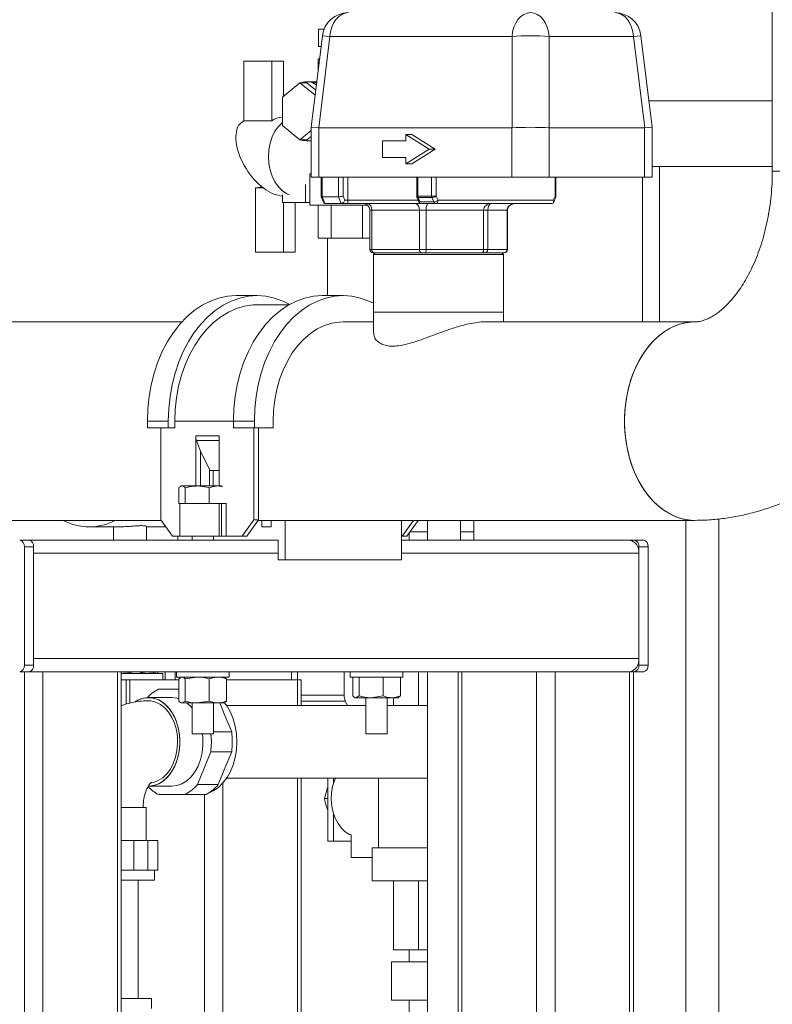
# Model space of a CAD drawing. Header units: millimetres. Extents: x 42 to 14105, y 484 to 9997.
# Tile 60 of 132: x 8460 to 8688, y 5027 to 5326. Entities that reach past the tile are written whole.
import ezdxf

# ---------------------------------------------------------------- set-up
doc = ezdxf.new("R2010")
doc.units = ezdxf.units.MM
doc.header["$LTSCALE"] = 25
doc.header["$PDSIZE"] = -1
doc.styles.add('SLDTEXTSTYLE0', font='TXT', dxfattribs={"width": 0.75})
doc.dimstyles.new('SLDDIMSTYLE1', dxfattribs={"dimtxt": 66.145833, "dimasz": 66.145833, "dimexe": 0, "dimexo": 0.0625, "dimgap": 16.536458, "dimtad": 1, "dimdec": 0, "dimrnd": 1e-09, "dimzin": 12, "dimdsep": 46, "dimtxsty": 'SLDTEXTSTYLE0', "dimblk1": 'CLOSED', "dimblk2": 'CLOSED', "dimsah": 1, "dimcen": 0.09, "dimadec": 0, "dimazin": 3, "dimtfac": 1, "dimtdec": 0, "dimtofl": 0, "dimtmove": 0, "dimatfit": 3, "dimldrblk": 'CLOSED', "dimfxl": 1, "dimfrac": 2, "dimtolj": 1, "dimtzin": 12, "dimarcsym": 0})

# ---------------------------------------------------------------- blocks, each defined once
blk = doc.blocks.new('_CLOSED')
at = {"color": 0, "linetype": 'ByBlock', "lineweight": -2}
for p, q in [((-1, 0.166667), (0, 0)), ((-1, 0.166667), (-1, -0.166667)), ((0, 0), (-1, -0.166667)), ((0, 0), (-1, 0))]:
    blk.add_line(p, q, dxfattribs=at)
blk = doc.blocks.new('_D_17')
at = {"color": 0, "linetype": 'Continuous', "lineweight": -2}
for p, q in [((7888.89, 7285.69), (7796.56, 7285.69)), ((7796.56, 7219.54), (7796.56, 4631.83)), ((8473.89, 4565.69), (7796.56, 4565.69))]:
    blk.add_line(p, q, dxfattribs=at)
at = {"layer": 'Defpoints', "color": 0}
for p in [(7888.96, 7285.69), (7796.56, 4565.69), (8473.96, 4565.69)]:
    blk.add_point(p, dxfattribs=at)
at = {"color": 0, "linetype": 'ByBlock', "lineweight": -2, "xscale": 66.14583333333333, "yscale": 66.14583333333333, "zscale": 66.14583333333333}
for p, rotation in [((7796.56, 7285.69), 90.00000000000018), ((7796.56, 4565.69), 270.0000000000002)]:
    blk.add_blockref('_CLOSED', p, dxfattribs=dict(at, rotation=rotation))
at = {"color": 0, "lineweight": 0, "insert": (7713.88, 6085.69), "char_height": 66.146, "attachment_point": 2, "rotation": 90, "style": 'SLDTEXTSTYLE0'}
blk.add_mtext('\\A1;2720', dxfattribs=at)

msp = doc.modelspace()

# ---------------------------------------------------------------- linework, layer by layer
at = {"color": 7, "linetype": 'Continuous', "lineweight": 15}
for p, q in [((8688.185, 5338.838), (8688.185, 5280.338)), ((8550.353, 5318.208), (8550.353, 5323.488)), ((8552.021, 5323.488), (8550.353, 5323.488)), ((8551.498, 5321.471), (8548.054, 5293.632)), ((8553.802, 5321.185), (8550.375, 5293.489)), ((8609.108, 5321.185), (8553.802, 5321.185)), ((8609.108, 5293.489), (8609.108, 5321.185)), ((8620.379, 5321.185), (8620.379, 5293.489)), ((8645.986, 5321.185), (8620.379, 5321.185)), ((8649.413, 5293.489), (8645.986, 5321.185)), ((8651.735, 5293.632), (8648.29, 5321.471)), ((8551.094, 5318.208), (8550.353, 5318.208)), ((8550.196, 5310.946), (8550.196, 5314.488)), ((8550.196, 5314.488), (8550.634, 5314.488)), ((8536.149, 5313.738), (8527.663, 5313.738)), ((8527.663, 5313.738), (8527.663, 5295.647)), ((8536.149, 5313.738), (8536.149, 5295.647)), ((8539.684, 5313.738), (8536.149, 5313.738)), ((8539.684, 5313.738), (8539.684, 5303.107)), ((8544.634, 5307.148), (8539.331, 5302.818)), ((8549.259, 5303.372), (8544.634, 5307.148)), ((8544.634, 5307.148), (8546.755, 5307.148)), ((8547.816, 5307.488), (8546.755, 5307.488)), ((8549.453, 5304.945), (8546.755, 5307.148)), ((8548.877, 5307.488), (8547.816, 5307.488)), ((8549.768, 5307.488), (8548.877, 5307.488)), ((8549.757, 5307.402), (8548.877, 5307.488)), ((8539.331, 5302.818), (8539.331, 5294.158)), ((8650.738, 5301.688), (8688.185, 5301.688)), ((8527.663, 5295.647), (8536.149, 5295.647)), ((8539.331, 5294.158), (8544.634, 5289.828)), ((8548.054, 5293.632), (8548.054, 5278.488)), ((8550.375, 5293.489), (8548.054, 5293.632)), ((8550.397, 5293.488), (8609.087, 5293.488)), ((8550.397, 5293.488), (8550.397, 5278.488)), ((8609.087, 5278.488), (8609.087, 5293.488)), ((8620.4, 5293.488), (8620.4, 5278.488)), ((8620.4, 5293.488), (8649.392, 5293.488)), ((8649.392, 5278.488), (8649.392, 5293.488)), ((8649.413, 5293.489), (8651.735, 5293.632)), ((8651.735, 5278.488), (8651.735, 5293.632)), ((8544.634, 5289.828), (8548.054, 5292.62)), ((8546.755, 5289.828), (8548.054, 5290.888)), ((8583.934, 5286.988), (8576.863, 5291.488)), ((8578.681, 5291.488), (8576.863, 5291.488)), ((8576.863, 5291.488), (8576.863, 5289.488)), ((8585.752, 5286.988), (8578.681, 5291.488)), ((8544.634, 5289.828), (8546.755, 5289.828)), ((8546.755, 5289.488), (8547.816, 5289.488)), ((8548.054, 5289.494), (8547.816, 5289.488)), ((8547.816, 5289.488), (8548.054, 5289.488)), ((8569.792, 5289.488), (8569.792, 5284.488)), ((8576.863, 5289.488), (8569.792, 5289.488)), ((8569.792, 5284.488), (8576.863, 5284.488)), ((8576.863, 5282.488), (8583.934, 5286.988)), ((8576.863, 5284.488), (8576.863, 5282.488)), ((8578.681, 5282.488), (8585.752, 5286.988)), ((8585.752, 5286.988), (8583.934, 5286.988)), ((8578.681, 5282.488), (8576.863, 5282.488)), ((8651.735, 5281.688), (8688.185, 5281.688)), ((8653.893, 5234.488), (8653.893, 5281.688)), ((8547.726, 5279.488), (8547.726, 5269.988)), ((8548.054, 5279.488), (8547.726, 5279.488)), ((8550.397, 5278.488), (8548.054, 5278.488)), ((8550.397, 5278.488), (8609.087, 5278.488)), ((8551.165, 5278.488), (8551.165, 5272.567)), ((8551.457, 5278.488), (8551.457, 5272.488)), ((8556.407, 5272.488), (8556.407, 5278.488)), ((8557.821, 5278.488), (8557.821, 5272.756)), ((8559.236, 5271.488), (8559.236, 5278.488)), ((8580.156, 5278.488), (8580.156, 5272.756)), ((8580.449, 5278.488), (8580.449, 5272.756)), ((8584.691, 5272.756), (8584.691, 5278.488)), ((8586.106, 5278.488), (8586.106, 5272.756)), ((8620.4, 5278.488), (8609.087, 5278.488)), ((8620.4, 5278.488), (8649.392, 5278.488)), ((8622.168, 5272.756), (8622.168, 5278.488)), ((8622.461, 5272.567), (8622.461, 5278.488)), ((8648.717, 5234.488), (8648.717, 5278.488)), ((8651.735, 5278.488), (8649.392, 5278.488)), ((8688.185, 5280.338), (8743.615, 5280.338)), ((8531.199, 5255.738), (8531.199, 5275.238)), ((8531.199, 5275.238), (8533.513, 5275.238)), ((8546.402, 5270.738), (8546.402, 5276.253)), ((8539.331, 5270.738), (8539.331, 5273.119)), ((8551.167, 5272.554), (8551.911, 5270.732)), ((8551.457, 5272.488), (8556.407, 5272.488)), ((8551.457, 5272.488), (8552.274, 5270.488)), ((8557.224, 5270.488), (8556.407, 5272.488)), ((8557.821, 5272.756), (8558.339, 5271.488)), ((8580.23, 5272.378), (8580.979, 5270.543)), ((8580.449, 5272.756), (8584.691, 5272.756)), ((8584.786, 5272.256), (8580.544, 5272.256)), ((8580.544, 5272.256), (8581.061, 5270.988)), ((8586.106, 5272.756), (8584.691, 5272.756)), ((8585.304, 5270.988), (8584.786, 5272.256)), ((8586.106, 5272.756), (8586.623, 5271.488)), ((8621.651, 5271.488), (8622.168, 5272.756)), ((8621.715, 5270.732), (8622.458, 5272.554)), ((8546.402, 5270.738), (8539.331, 5270.738)), ((8539.684, 5255.738), (8539.684, 5270.738)), ((8543.22, 5255.738), (8543.22, 5270.738)), ((8547.726, 5270.738), (8546.402, 5270.738)), ((8547.726, 5269.988), (8552.412, 5269.988)), ((8550.196, 5269.988), (8550.196, 5259.988)), ((8557.224, 5270.488), (8552.274, 5270.488)), ((8552.412, 5269.988), (8565.231, 5269.988)), ((8554.159, 5269.988), (8554.159, 5259.988)), ((8559.236, 5270.488), (8557.224, 5270.488)), ((8558.339, 5271.488), (8559.236, 5271.488)), ((8559.236, 5270.488), (8559.236, 5271.488)), ((8581.061, 5270.488), (8559.236, 5270.488)), ((8563.726, 5269.988), (8563.726, 5259.988)), ((8581.061, 5270.988), (8585.304, 5270.988)), ((8585.916, 5270.488), (8581.061, 5270.488)), ((8621.352, 5270.488), (8585.916, 5270.488)), ((8586.623, 5271.488), (8621.651, 5271.488)), ((8565.909, 5268.488), (8565.909, 5256.488)), ((8580.968, 5268.488), (8566.494, 5268.488)), ((8566.494, 5268.488), (8566.494, 5256.488)), ((8580.968, 5268.488), (8583.021, 5268.488)), ((8580.968, 5256.488), (8580.968, 5268.488)), ((8600.475, 5268.488), (8583.021, 5268.488)), ((8583.021, 5268.488), (8583.021, 5256.488)), ((8600.475, 5256.488), (8600.475, 5268.488)), ((8601.731, 5268.488), (8600.475, 5268.488)), ((8607.612, 5268.488), (8601.731, 5268.488)), ((8601.731, 5268.488), (8601.731, 5256.488)), ((8607.612, 5256.488), (8607.612, 5268.488)), ((8607.717, 5256.488), (8607.717, 5268.488)), ((8554.159, 5259.988), (8550.196, 5259.988)), ((8553.076, 5259.988), (8553.076, 5242.488)), ((8563.726, 5259.988), (8554.159, 5259.988)), ((8565.909, 5259.988), (8563.726, 5259.988)), ((8539.684, 5255.738), (8531.199, 5255.738)), ((8543.22, 5255.738), (8539.684, 5255.738)), ((8566.494, 5256.488), (8580.968, 5256.488)), ((8566.909, 5255.488), (8567.201, 5255.488)), ((8567.563, 5255.488), (8567.063, 5254.988)), ((8567.063, 5254.988), (8567.063, 5237.488)), ((8600.778, 5254.988), (8567.063, 5254.988)), ((8568.768, 5255.488), (8567.201, 5255.488)), ((8568.768, 5255.488), (8580.109, 5255.488)), ((8581.675, 5255.488), (8580.109, 5255.488)), ((8580.968, 5256.488), (8583.021, 5256.488)), ((8581.675, 5255.488), (8582.702, 5255.488)), ((8584.801, 5255.488), (8582.702, 5255.488)), ((8583.021, 5256.488), (8600.475, 5256.488)), ((8584.801, 5255.488), (8600, 5255.488)), ((8600.155, 5255.488), (8600, 5255.488)), ((8600.155, 5255.488), (8600.784, 5255.488)), ((8601.731, 5256.488), (8600.475, 5256.488)), ((8606.563, 5254.988), (8600.778, 5254.988)), ((8600.836, 5255.488), (8600.784, 5255.488)), ((8600.836, 5255.488), (8606.063, 5255.488)), ((8601.731, 5256.488), (8607.612, 5256.488)), ((8606.563, 5254.988), (8606.063, 5255.488)), ((8606.665, 5255.488), (8606.063, 5255.488)), ((8606.563, 5237.488), (8606.563, 5254.988)), ((8606.665, 5255.488), (8606.717, 5255.488)), ((8531.658, 5242.488), (8525.295, 5242.488)), ((8557.821, 5242.488), (8551.457, 5242.488)), ((8541.314, 5239.688), (8531.658, 5239.688)), ((8567.063, 5237.488), (8567.063, 5231.059)), ((8567.063, 5237.488), (8606.563, 5237.488)), ((8567.063, 5237.488), (8600.778, 5237.488)), ((8600.778, 5237.488), (8606.563, 5237.488)), ((8606.563, 5234.488), (8606.563, 5237.488)), ((8508.766, 5234.488), (8256.134, 5234.488)), ((8567.063, 5234.488), (8557.821, 5234.488)), ((8664.595, 5234.488), (8600.777, 5234.488)), ((8498.318, 5204.338), (8498.318, 5202.338)), ((8504.682, 5204.338), (8498.318, 5204.338)), ((8504.682, 5204.338), (8504.682, 5202.338)), ((8506.662, 5204.338), (8506.662, 5202.338)), ((8530.845, 5204.338), (8524.481, 5204.338)), ((8524.481, 5204.338), (8524.481, 5202.338)), ((8530.845, 5204.338), (8530.845, 5202.338)), ((8536.502, 5204.338), (8536.502, 5202.338)), ((8498.318, 5202.338), (8504.682, 5202.338)), ((8502.42, 5174.338), (8502.42, 5202.338)), ((8504.682, 5202.338), (8506.662, 5202.338)), ((8524.481, 5202.338), (8530.845, 5202.338)), ((8530.704, 5174.338), (8530.704, 5202.338)), ((8530.845, 5202.338), (8536.502, 5202.338)), ((8532.118, 5174.338), (8532.118, 5202.338)), ((8513.026, 5199.871), (8520.097, 5199.871)), ((8513.026, 5199.871), (8513.026, 5184.638)), ((8514.44, 5195.226), (8513.257, 5198.509)), ((8520.097, 5199.871), (8520.097, 5184.638)), ((8517.181, 5189.649), (8514.44, 5195.226)), ((8514.44, 5195.226), (8514.44, 5184.638)), ((8520.097, 5189.338), (8517.345, 5189.338)), ((8507.898, 5184.058), (8507.898, 5179.338)), ((8508.648, 5184.638), (8508.405, 5184.498)), ((8508.648, 5184.638), (8508.864, 5184.638)), ((8508.874, 5184.638), (8508.864, 5184.638)), ((8508.874, 5184.638), (8513.447, 5184.638)), ((8509.84, 5179.338), (8509.84, 5184.058)), ((8513.484, 5184.638), (8513.447, 5184.638)), ((8513.484, 5184.638), (8519.744, 5184.638)), ((8517.09, 5179.338), (8517.09, 5184.058)), ((8517.09, 5184.058), (8517.09, 5184.058)), ((8517.09, 5184.058), (8517.09, 5179.338)), ((8519.744, 5184.638), (8520.935, 5184.638)), ((8507.898, 5179.338), (8508.148, 5179.338)), ((8508.148, 5179.338), (8508.148, 5169.338)), ((8508.148, 5179.338), (8509.542, 5179.338)), ((8509.542, 5179.338), (8509.84, 5179.338)), ((8509.84, 5179.338), (8510.956, 5179.338)), ((8510.956, 5179.338), (8515.975, 5179.338)), ((8515.975, 5179.338), (8517.09, 5179.338)), ((8517.09, 5179.338), (8517.09, 5179.338)), ((8517.09, 5179.338), (8517.907, 5179.338)), ((8517.907, 5179.338), (8520.097, 5179.338)), ((8520.097, 5179.338), (8520.097, 5169.338)), ((8520.097, 5179.338), (8520.804, 5179.338)), ((8520.804, 5169.338), (8520.804, 5179.338)), ((8520.804, 5179.338), (8522.219, 5179.338)), ((8522.219, 5179.338), (8522.219, 5169.338)), ((8330.456, 5174.188), (8502.526, 5174.188)), ((8502.42, 5174.338), (8505.955, 5169.338)), ((8527.168, 5169.338), (8530.704, 5174.338)), ((8532.118, 5174.338), (8528.583, 5169.338)), ((8530.704, 5174.338), (8532.118, 5174.338)), ((8532.012, 5174.188), (8533.073, 5174.188)), ((8533.073, 5174.188), (8533.073, 5172.188)), ((8533.073, 5174.188), (8535.901, 5174.188)), ((8535.901, 5172.188), (8535.901, 5174.188)), ((8535.901, 5174.188), (8540.144, 5174.188)), ((8540.144, 5162.188), (8540.144, 5174.188)), ((8540.144, 5174.188), (8557.821, 5174.188)), ((8557.821, 5174.188), (8664.595, 5174.188)), ((8575.499, 5162.188), (8575.499, 5174.188)), ((8575.747, 5169.338), (8579.176, 5174.188)), ((8580.59, 5174.188), (8577.161, 5169.338)), ((8583.475, 5174.188), (8583.475, 5168.188)), ((8593.475, 5168.188), (8593.475, 5174.188)), ((8597.463, 5174.188), (8597.463, 5168.188)), ((8661.963, 5174.188), (8661.963, 4848.188)), ((8671.963, 4848.188), (8671.963, 5174.603)), ((8480.641, 5172.188), (8489.48, 5172.188)), ((8488.015, 5172.188), (8488.015, 5168.188)), ((8498.015, 5168.188), (8498.015, 5172.383)), ((8498.015, 5172.188), (8503.94, 5172.188)), ((8533.073, 5172.188), (8535.901, 5172.188)), ((8583.475, 5170.688), (8578.115, 5170.688)), ((8597.463, 5170.688), (8593.475, 5170.688)), ((8459.534, 5168.188), (8462.362, 5168.188)), ((8462.362, 5168.188), (8535.194, 5168.188)), ((8505.955, 5169.338), (8508.148, 5169.338)), ((8507.617, 5168.188), (8507.617, 5169.338)), ((8508.148, 5169.338), (8520.097, 5169.338)), ((8511.915, 5169.338), (8511.915, 5168.188)), ((8518.381, 5168.188), (8518.381, 5169.338)), ((8520.097, 5169.338), (8520.804, 5169.338)), ((8522.219, 5169.338), (8520.804, 5169.338)), ((8522.219, 5169.338), (8527.168, 5169.338)), ((8528.583, 5169.338), (8527.168, 5169.338)), ((8538.022, 5168.188), (8535.194, 5168.188)), ((8538.022, 5162.188), (8538.022, 5168.188)), ((8575.499, 5169.338), (8575.747, 5169.338)), ((8575.499, 5168.188), (8644.796, 5168.188)), ((8577.161, 5169.338), (8575.747, 5169.338)), ((8577.881, 5170.357), (8577.881, 5168.188)), ((8644.796, 5168.188), (8646.21, 5168.188)), ((8646.21, 5168.188), (8649.038, 5168.188)), ((8460.948, 5130.188), (8460.948, 5166.188)), ((8463.776, 5166.188), (8460.948, 5166.188)), ((8463.776, 5130.188), (8463.776, 5166.188)), ((8647.624, 5166.188), (8647.624, 5130.188)), ((8650.452, 5166.188), (8647.624, 5166.188)), ((8650.452, 5166.188), (8650.452, 5130.188)), ((8463.776, 5132.188), (8463.776, 5164.188)), ((8538.022, 5162.188), (8540.144, 5162.188)), ((8540.144, 5162.188), (8575.499, 5162.188)), ((8647.624, 5132.188), (8647.624, 5164.188)), ((8463.776, 5132.188), (8647.624, 5132.188)), ((8460.948, 5130.188), (8463.776, 5130.188)), ((8647.624, 5130.188), (8650.452, 5130.188)), ((8462.362, 5128.188), (8459.534, 5128.188)), ((8460.948, 4658.188), (8460.948, 5128.188)), ((8466.605, 5128.188), (8462.362, 5128.188)), ((8466.605, 4658.188), (8466.605, 5128.188)), ((8489.232, 5128.188), (8466.605, 5128.188)), ((8489.232, 4658.188), (8489.232, 5128.188)), ((8490.404, 5128.188), (8489.232, 5128.188)), ((8490.404, 4658.188), (8490.404, 5128.188)), ((8490.404, 5128.188), (8616.511, 5128.188)), ((8491.844, 5125.688), (8490.404, 5125.688)), ((8503.015, 5127.688), (8490.522, 5127.688)), ((8491.844, 5125.688), (8491.844, 5118.31)), ((8491.844, 5125.688), (8493.015, 5125.688)), ((8493.015, 5125.688), (8507.898, 5125.688)), ((8501.015, 5127.688), (8501.189, 5127.789)), ((8503.015, 5125.688), (8503.015, 5127.688)), ((8506.803, 5125.688), (8506.803, 5128.188)), ((8507.148, 5128.188), (8507.148, 5126.588)), ((8507.148, 5126.588), (8520.804, 5126.588)), ((8507.898, 5126.008), (8508.418, 5126.319)), ((8507.898, 5119.269), (8507.898, 5126.008)), ((8508.648, 5126.588), (8508.359, 5126.422)), ((8509.84, 5126.008), (8513.465, 5126.588)), ((8509.84, 5119.269), (8509.84, 5126.008)), ((8517.09, 5119.269), (8517.09, 5126.008)), ((8520.804, 5126.588), (8523.148, 5126.588)), ((8521.936, 5126.422), (8521.648, 5126.588)), ((8522.397, 5126.008), (8521.877, 5126.319)), ((8522.397, 5119.269), (8522.397, 5126.008)), ((8522.397, 5125.688), (8543.927, 5125.688)), ((8523.148, 5126.588), (8523.148, 5128.188)), ((8542.159, 5128.188), (8542.159, 5125.688)), ((8543.927, 5125.688), (8543.927, 5128.188)), ((8543.927, 5125.688), (8545.098, 5125.688)), ((8545.098, 5117.888), (8545.098, 5125.688)), ((8558.069, 5121.035), (8558.069, 5128.188)), ((8559.968, 5128.188), (8559.968, 5126.588)), ((8559.968, 5126.588), (8573.625, 5126.588)), ((8560.719, 5120.869), (8560.719, 5126.588)), ((8562.661, 5120.869), (8562.661, 5126.588)), ((8569.911, 5120.869), (8569.911, 5126.588)), ((8573.625, 5126.588), (8575.968, 5126.588)), ((8575.218, 5120.869), (8575.218, 5126.588)), ((8575.968, 5126.588), (8575.968, 5128.188)), ((8580.712, 5117.888), (8580.712, 5128.188)), ((8583.475, 5128.188), (8583.475, 4848.188)), ((8592.712, 5128.188), (8592.712, 4778.188)), ((8622.168, 5128.188), (8616.511, 5128.188)), ((8622.168, 4658.188), (8622.168, 5128.188)), ((8644.796, 5128.188), (8622.168, 5128.188)), ((8644.796, 4658.188), (8644.796, 5128.188)), ((8645.967, 5128.188), (8644.796, 5128.188)), ((8645.967, 4726.152), (8645.967, 5128.188)), ((8646.21, 5128.188), (8645.967, 5128.188)), ((8649.038, 5128.188), (8646.21, 5128.188)), ((8507.898, 5122.888), (8501.681, 5122.888)), ((8505.743, 5120.338), (8498.672, 5120.338)), ((8505.743, 5120.338), (8498.672, 5120.338)), ((8561.19, 5120.449), (8561.468, 5120.288)), ((8561.468, 5120.288), (8561.69, 5120.288)), ((8562.661, 5120.869), (8561.69, 5120.288)), ((8561.69, 5120.288), (8566.286, 5120.288)), ((8564.735, 5120.288), (8564.735, 5109.338)), ((8569.911, 5120.869), (8566.286, 5120.288)), ((8566.286, 5120.288), (8572.565, 5120.288)), ((8571.201, 5109.338), (8571.201, 5120.288)), ((8572.565, 5120.288), (8574.468, 5120.288)), ((8573.104, 5117.888), (8573.104, 5120.288)), ((8574.468, 5120.288), (8574.747, 5120.449)), ((8574.697, 5120.535), (8575.218, 5120.869)), ((8508.369, 5118.849), (8508.648, 5118.688)), ((8508.648, 5118.688), (8508.869, 5118.688)), ((8509.84, 5119.269), (8508.869, 5118.688)), ((8508.869, 5118.688), (8513.465, 5118.688)), ((8511.915, 5118.688), (8511.915, 5109.338)), ((8517.09, 5119.269), (8513.465, 5118.688)), ((8513.465, 5118.688), (8519.744, 5118.688)), ((8518.381, 5109.338), (8518.381, 5118.688)), ((8519.744, 5118.688), (8521.648, 5118.688)), ((8521.905, 5114.888), (8520.354, 5118.688)), ((8521.648, 5118.688), (8521.926, 5118.849)), ((8521.876, 5118.935), (8522.397, 5119.269)), ((8564.735, 5117.888), (8522.444, 5117.888)), ((8559.151, 5117.888), (8558.459, 5119.287)), ((8583.475, 5117.888), (8571.201, 5117.888)), ((8523.936, 5109.913), (8521.905, 5114.888)), ((8511.915, 5109.338), (8512.861, 5109.338)), ((8512.861, 5109.338), (8518.381, 5109.338)), ((8518.381, 5109.913), (8523.936, 5109.913)), ((8564.735, 5109.338), (8565.682, 5109.338)), ((8565.682, 5109.338), (8571.201, 5109.338)), ((8513.51, 5093.913), (8517.572, 5103.863)), ((8523.936, 5103.863), (8517.572, 5103.863)), ((8521.905, 5098.888), (8523.936, 5103.863)), ((8519.874, 5093.913), (8521.905, 5098.888)), ((8522.444, 5095.888), (8583.475, 5095.888)), ((8545.098, 4869.693), (8545.098, 5095.888)), ((8553.119, 5095.888), (8553.119, 5076.688)), ((8554.887, 5094.379), (8554.887, 5095.888)), ((8568.581, 5095.888), (8568.581, 5074.688)), ((8498.672, 5093.438), (8505.743, 5093.438)), ((8498.672, 5093.438), (8505.743, 5093.438)), ((8513.51, 5093.913), (8519.874, 5093.913)), ((8552.112, 5089.688), (8553.028, 5092.938)), ((8553.028, 5092.938), (8553.119, 5093.157)), ((8501.681, 5090.888), (8509.805, 5090.888)), ((8516.169, 5090.888), (8509.805, 5090.888)), ((8552.112, 5089.688), (8553.119, 5089.688)), ((8497.98, 5086.888), (8490.404, 5086.888)), ((8497.98, 5076.888), (8497.98, 5086.888)), ((8553.119, 5086.267), (8553.028, 5086.438)), ((8554.887, 5076.688), (8554.887, 5084.998)), ((8560.19, 5071.688), (8560.19, 5078.586)), ((8494.22, 5076.888), (8490.404, 5076.888)), ((8494.22, 5067.888), (8494.22, 5076.888)), ((8498.498, 5076.888), (8494.22, 5076.888)), ((8498.498, 5076.888), (8498.498, 5067.888)), ((8501.471, 5076.888), (8498.498, 5076.888)), ((8501.471, 5067.888), (8501.471, 5076.888)), ((8554.887, 5076.688), (8553.119, 5076.688)), ((8554.887, 5076.688), (8560.19, 5076.688)), ((8566.581, 5074.688), (8566.581, 5064.688)), ((8583.475, 5074.688), (8566.581, 5074.688)), ((8566.581, 5071.688), (8560.19, 5071.688)), ((8494.22, 5067.888), (8490.404, 5067.888)), ((8498.498, 5067.888), (8494.22, 5067.888)), ((8499.985, 5067.888), (8498.498, 5067.888)), ((8501.471, 5067.888), (8499.985, 5067.888)), ((8500.53, 5064.888), (8500.53, 5067.888)), ((8500.53, 5064.888), (8490.404, 5064.888)), ((8495.53, 5028.888), (8495.53, 5064.888)), ((8566.581, 5064.688), (8576.1, 5064.688)), ((8573.104, 5064.688), (8573.104, 5043.688)), ((8576.1, 5064.688), (8583.475, 5064.688)), ((8580.712, 5064.688), (8580.712, 5043.688)), ((8580.712, 5043.688), (8573.104, 5043.688)), ((8577.881, 5043.688), (8577.881, 5040.018)), ((8583.475, 5043.688), (8580.712, 5043.688)), ((8572.46, 5028.358), (8572.46, 5040.018)), ((8583.475, 5040.018), (8572.46, 5040.018)), ((8490.404, 5028.888), (8492.728, 5028.888)), ((8492.728, 5028.888), (8499.53, 5028.888)), ((8499.53, 5025.888), (8499.53, 5028.888)), ((8583.475, 5028.358), (8572.46, 5028.358)), ((8577.881, 5028.358), (8577.881, 5024.688))]:
    msp.add_line(p, q, dxfattribs=at)
at = {"color": 8, "linetype": 'Continuous', "lineweight": 15}
for p, q in [((8553.802, 5321.185), (8551.498, 5321.471)), ((8645.986, 5321.185), (8648.29, 5321.471)), ((8580.449, 5272.756), (8580.156, 5272.756)), ((8559.236, 5271.488), (8580.593, 5271.488)), ((8566.494, 5268.488), (8565.909, 5268.488)), ((8607.717, 5268.488), (8607.612, 5268.488)), ((8566.494, 5256.488), (8565.909, 5256.488)), ((8607.717, 5256.488), (8607.612, 5256.488)), ((8506.662, 5204.338), (8524.481, 5204.338)), ((8520.097, 5198.509), (8513.257, 5198.509)), ((8517.181, 5184.638), (8517.181, 5189.649)), ((8518.311, 5189.338), (8518.311, 5184.638)), ((8463.776, 5164.188), (8538.022, 5164.188)), ((8575.499, 5164.188), (8647.624, 5164.188)), ((8493.015, 5125.688), (8493.015, 5118.631)), ((8503.728, 5128.188), (8503.728, 5125.688)), ((8543.927, 5117.888), (8543.927, 5125.688)), ((8593.884, 4778.188), (8593.884, 5128.188)), ((8616.511, 4778.188), (8616.511, 5128.188)), ((8558.069, 5121.035), (8545.098, 5121.035)), ((8558.459, 5119.287), (8545.098, 5119.287)), ((8543.927, 4868.934), (8543.927, 5095.888)), ((8521.299, 5094.398), (8521.299, 4838.184)), ((8515.643, 4826.888), (8515.643, 5090.888))]:
    msp.add_line(p, q, dxfattribs=at)
at = {"color": 7, "linetype": 'Continuous', "lineweight": 15, "flags": 128}
for points in [[(8553.802, 5321.185), (8553.99, 5322.643), (8554.364, 5324.026), (8554.912, 5325.289), (8555.616, 5326.386), (8556.45, 5327.282), (8557.387, 5327.944), (8558.395, 5328.351), (8559.438, 5328.488)], [(8609.108, 5321.185), (8609.296, 5322.643), (8609.67, 5324.026), (8610.218, 5325.289), (8610.922, 5326.386), (8611.756, 5327.282), (8612.693, 5327.944), (8613.701, 5328.351), (8614.744, 5328.488)], [(8620.379, 5321.185), (8620.191, 5322.643), (8619.817, 5324.026), (8619.269, 5325.289), (8618.565, 5326.386), (8617.731, 5327.282), (8616.794, 5327.944), (8615.787, 5328.351), (8614.744, 5328.488)], [(8645.986, 5321.185), (8645.799, 5322.643), (8645.425, 5324.026), (8644.876, 5325.289), (8644.173, 5326.386), (8643.338, 5327.282), (8642.401, 5327.944), (8641.394, 5328.351), (8640.351, 5328.488)], [(8547.816, 5307.488), (8548.46, 5307.442), (8549.717, 5307.077)], [(8547.816, 5307.488), (8548.46, 5307.442), (8549.717, 5307.077)], [(8548.877, 5307.488), (8549.52, 5307.442), (8549.757, 5307.402)], [(8541.452, 5273.119), (8540.671, 5273.462), (8539.331, 5274.346), (8538.119, 5275.546), (8537.073, 5277.025), (8536.225, 5278.738), (8535.6, 5280.634), (8535.217, 5282.654), (8535.088, 5284.738), (8535.217, 5286.822), (8535.6, 5288.842), (8536.225, 5290.738), (8537.073, 5292.452), (8538.119, 5293.931), (8539.331, 5295.13)], [(8546.755, 5289.488), (8545.474, 5289.672), (8545.023, 5289.828)], [(8548.054, 5289.677), (8548.036, 5289.672), (8546.755, 5289.488)], [(8583.021, 5268.488), (8583.033, 5268.878), (8583.07, 5269.254), (8583.129, 5269.599), (8583.208, 5269.902), (8583.305, 5270.151), (8583.415, 5270.336), (8583.535, 5270.45), (8583.66, 5270.488)], [(8583.021, 5256.488), (8583.015, 5256.293), (8582.997, 5256.105), (8582.967, 5255.933), (8582.928, 5255.781), (8582.879, 5255.657), (8582.824, 5255.564), (8582.764, 5255.507), (8582.702, 5255.488)], [(8600.155, 5255.488), (8600.218, 5255.507), (8600.278, 5255.564), (8600.333, 5255.657), (8600.381, 5255.781), (8600.421, 5255.933), (8600.45, 5256.105), (8600.469, 5256.293), (8600.475, 5256.488)], [(8498.318, 5204.338), (8498.448, 5208.078), (8498.837, 5211.781), (8499.48, 5215.413), (8500.372, 5218.938), (8501.504, 5222.322), (8502.865, 5225.533), (8504.442, 5228.54), (8506.22, 5231.314), (8508.181, 5233.829), (8510.307, 5236.059), (8512.578, 5237.983), (8514.971, 5239.584), (8517.464, 5240.845), (8520.032, 5241.755), (8522.65, 5242.304), (8525.295, 5242.488)], [(8504.682, 5204.338), (8504.812, 5208.078), (8505.201, 5211.781), (8505.844, 5215.413), (8506.736, 5218.938), (8507.868, 5222.322), (8509.229, 5225.533), (8510.806, 5228.54), (8512.583, 5231.314), (8514.545, 5233.829), (8516.671, 5236.059), (8518.942, 5237.983), (8521.335, 5239.584), (8523.828, 5240.845), (8526.396, 5241.755), (8529.014, 5242.304), (8531.658, 5242.488), (8534.303, 5242.304), (8536.921, 5241.755), (8539.489, 5240.845), (8541.558, 5239.827)], [(8524.481, 5204.338), (8524.611, 5208.078), (8525, 5211.781), (8525.643, 5215.413), (8526.535, 5218.938), (8527.667, 5222.322), (8529.028, 5225.533), (8530.605, 5228.54), (8532.382, 5231.314), (8534.344, 5233.829), (8536.47, 5236.059), (8538.741, 5237.983), (8541.134, 5239.584), (8543.627, 5240.845), (8546.195, 5241.755), (8548.813, 5242.304), (8551.457, 5242.488)], [(8530.845, 5204.338), (8530.975, 5208.078), (8531.364, 5211.781), (8532.007, 5215.413), (8532.899, 5218.938), (8534.031, 5222.322), (8535.392, 5225.533), (8536.969, 5228.54), (8538.746, 5231.314), (8540.708, 5233.829), (8542.834, 5236.059), (8545.105, 5237.983), (8547.498, 5239.584), (8549.991, 5240.845), (8552.559, 5241.755), (8555.177, 5242.304), (8557.821, 5242.488), (8560.466, 5242.304), (8563.084, 5241.755), (8565.652, 5240.845), (8567.063, 5240.18)], [(8506.662, 5204.338), (8506.791, 5207.914), (8507.174, 5211.454), (8507.809, 5214.921), (8508.688, 5218.279), (8509.803, 5221.494), (8511.142, 5224.533), (8512.692, 5227.364), (8514.437, 5229.96), (8516.358, 5232.292), (8518.436, 5234.338), (8520.65, 5236.076), (8522.977, 5237.488), (8525.393, 5238.56), (8527.873, 5239.281), (8530.392, 5239.643), (8531.658, 5239.688)], [(8536.502, 5204.338), (8536.627, 5207.598), (8537.001, 5210.82), (8537.618, 5213.965), (8538.473, 5216.998), (8539.554, 5219.882), (8540.849, 5222.584), (8542.344, 5225.072), (8544.02, 5227.317), (8545.857, 5229.293), (8547.835, 5230.976), (8549.93, 5232.347), (8552.118, 5233.389), (8554.372, 5234.091), (8556.667, 5234.444), (8557.821, 5234.488)], [(8664.595, 5234.488), (8663.44, 5234.444), (8661.145, 5234.091), (8658.891, 5233.389), (8656.703, 5232.347), (8654.608, 5230.976), (8652.63, 5229.293), (8650.793, 5227.317), (8649.117, 5225.072), (8647.622, 5222.584), (8646.327, 5219.882), (8645.246, 5216.998), (8644.391, 5213.965), (8643.774, 5210.82), (8643.4, 5207.598), (8643.275, 5204.338), (8643.4, 5201.078), (8643.774, 5197.857), (8644.391, 5194.711), (8645.246, 5191.679), (8646.327, 5188.794), (8647.622, 5186.092), (8649.117, 5183.604), (8650.793, 5181.359), (8652.63, 5179.383), (8654.608, 5177.7), (8656.703, 5176.33), (8658.891, 5175.287), (8661.145, 5174.585), (8663.44, 5174.232), (8664.595, 5174.188)], [(8664.595, 5174.188), (8662.29, 5174.365), (8660.012, 5174.893), (8657.787, 5175.766), (8655.643, 5176.975), (8653.603, 5178.504), (8651.693, 5180.336), (8649.933, 5182.449), (8648.346, 5184.819), (8646.949, 5187.418), (8645.759, 5190.216), (8644.789, 5193.179), (8644.052, 5196.272), (8643.556, 5199.46), (8643.307, 5202.706), (8643.307, 5205.97), (8643.556, 5209.216), (8644.052, 5212.404), (8644.789, 5215.498), (8645.759, 5218.461), (8646.949, 5221.258), (8648.346, 5223.857), (8649.933, 5226.227), (8651.693, 5228.34), (8653.603, 5230.172), (8655.643, 5231.702), (8657.787, 5232.91), (8660.012, 5233.783), (8662.29, 5234.311), (8664.526, 5234.488)], [(8498.672, 5093.438), (8499.457, 5093.484), (8501.007, 5093.85), (8502.492, 5094.571), (8503.874, 5095.628), (8505.113, 5096.993), (8506.177, 5098.627), (8507.036, 5100.487), (8507.667, 5102.521), (8508.053, 5104.674), (8508.183, 5106.888), (8508.053, 5109.102), (8507.667, 5111.255), (8507.036, 5113.29), (8506.177, 5115.149), (8505.113, 5116.784), (8503.874, 5118.148), (8502.492, 5119.205), (8501.007, 5119.927), (8499.457, 5120.292), (8497.887, 5120.292), (8496.337, 5119.927), (8494.852, 5119.205), (8494.5, 5118.975)], [(8494.824, 5119.188), (8495.584, 5119.609), (8497.107, 5120.155), (8498.672, 5120.338), (8500.237, 5120.155), (8501.76, 5119.609), (8503.198, 5118.717), (8504.513, 5117.502), (8505.669, 5115.998), (8506.634, 5114.245), (8507.381, 5112.291), (8507.892, 5110.19), (8508.15, 5107.999), (8508.15, 5105.777), (8507.892, 5103.586), (8507.381, 5101.485), (8506.634, 5099.532), (8505.669, 5097.779), (8504.513, 5096.274), (8503.198, 5095.059), (8501.76, 5094.167), (8500.237, 5093.622), (8498.672, 5093.438), (8498.672, 5093.438)], [(8507.898, 5119.988), (8507.308, 5120.155), (8505.743, 5120.338)], [(8498.668, 5119.388), (8499.422, 5119.343), (8500.899, 5118.985), (8502.313, 5118.279), (8503.621, 5117.245), (8504.788, 5115.913), (8505.778, 5114.321), (8506.564, 5112.516), (8507.123, 5110.548), (8507.439, 5108.476), (8507.503, 5106.358), (8507.312, 5104.255), (8506.873, 5102.227), (8506.198, 5100.334), (8505.307, 5098.63), (8504.225, 5097.163), (8502.983, 5095.975), (8501.617, 5095.102), (8500.166, 5094.568), (8499.537, 5094.448)], [(8511.915, 5117.122), (8511.585, 5117.502), (8510.307, 5118.688)], [(8517.057, 5091.396), (8518.362, 5091.994), (8519.885, 5093.032), (8521.282, 5094.379), (8522.522, 5096.005), (8523.576, 5097.875), (8524.422, 5099.946), (8525.039, 5102.172), (8525.416, 5104.503), (8525.542, 5106.888), (8525.416, 5109.273), (8525.039, 5111.604), (8524.422, 5113.83), (8523.576, 5115.901), (8522.522, 5117.771), (8521.797, 5118.781)], [(8505.743, 5093.438), (8507.308, 5093.622), (8508.831, 5094.167), (8510.27, 5095.059), (8511.585, 5096.274), (8512.74, 5097.779), (8513.705, 5099.532), (8514.453, 5101.485), (8514.963, 5103.586), (8515.221, 5105.777), (8515.221, 5107.999), (8515.094, 5109.338)], [(8560.19, 5078.586), (8559.768, 5078.765), (8558.464, 5079.557), (8557.277, 5080.657), (8556.243, 5082.033), (8555.395, 5083.642), (8554.756, 5085.435), (8554.349, 5087.358), (8554.183, 5089.351), (8554.266, 5091.355), (8554.593, 5093.308), (8555.156, 5095.151), (8555.463, 5095.888)]]:
    msp.add_lwpolyline(points, dxfattribs=at)
at = {"color": 7, "linetype": 'Continuous', "lineweight": 15}
for centre, radius, start, end in [((8559.438, 5320.488), 8, 90, 172.94677), ((8640.351, 5320.488), 8, 7.05323, 90), ((8614.744, 5267.243), 54.236, 84.03595, 95.96405), ((8546.766, 5302.738), 4.743, 52.60594, 111.56534), ((8539.768, 5290.216), 6.526, 93.84204, 123.68153), ((8532.359, 5288.482), 8.567, 123.24272, 137.7852), ((8581.156, 5272.756), 1, 180, 202.20765), ((8581.78, 5272.749), 1.331, 179.708, 201.74917), ((8586.023, 5272.749), 1.331, 179.708, 201.74917), ((8584.637, 5274.64), 2.389, 273.57692, 307.93022), ((8563.909, 5268.488), 2, 0, 90), ((8564.727, 5268.738), 1.785, 351.95053, 78.57825), ((8579.201, 5268.738), 1.785, 351.95053, 78.57825), ((8585.155, 5273.373), 2.389, 273.57692, 307.93022), ((8585.983, 5271.195), 0.71, 196.92966, 264.60729), ((8585.739, 5271.363), 0.893, 281.42175, 8.04947), ((8566.909, 5256.488), 1, 180, 270), ((8567.378, 5256.363), 0.893, 171.95053, 258.57825), ((8581.852, 5256.363), 0.893, 171.95053, 258.57825), ((8600.757, 5256.463), 0.975, 271.58102, 1.49823), ((8606.638, 5256.463), 0.975, 271.58102, 1.49823), ((8606.717, 5256.488), 1, 270, 0), ((8517.065, 5199.856), 4.039, 179.78769, 199.48182), ((8480.641, 5188.892), 16.689, 241.77361, 298.22639), ((8459.18, 5166.438), 1.785, 351.95053, 78.57825), ((8462.008, 5166.438), 1.785, 351.95053, 78.57825), ((8644.088, 5164.688), 3.571, 351.95053, 78.57825), ((8645.856, 5166.438), 1.785, 351.95053, 78.57825), ((8648.685, 5166.438), 1.785, 351.95053, 78.57825), ((8644.088, 5131.688), 3.571, 281.42175, 8.04947), ((8459.18, 5129.938), 1.785, 281.42175, 8.04947), ((8462.008, 5129.938), 1.785, 281.42175, 8.04947), ((8645.856, 5129.938), 1.785, 281.42175, 8.04947), ((8648.685, 5129.938), 1.785, 281.42175, 8.04947), ((8507.102, 5112.497), 11.72, 117.55125, 138.04807), ((8562.04, 5121.002), 3.971, 179.53409, 205.60298), ((8493.819, 5106.889), 23.945, 352.7403, 5.87095), ((8500.198, 5106.888), 23.93, 352.73758, 7.26242), ((8506.956, 5101.079), 11.475, 222.93673, 242.63213), ((8504.284, 5101.431), 11.901, 297.63864, 320.8244), ((8510.648, 5101.431), 11.901, 297.63864, 320.8244)]:
    msp.add_arc(centre, radius, start, end, dxfattribs=at)
at = {"color": 8, "linetype": 'Continuous', "lineweight": 15}
msp.add_arc((8580.481, 5272.559), 0.309, 215.79208, 281.66271, dxfattribs=at)
at = {"color": 7, "linetype": 'Continuous', "lineweight": 15}
for centre, major_axis, ratio, start_param, end_param in [((8534.948, 5284.738), (-7.375, 11.262), 0.5618899, 0.3046881, 2.747812), ((8556.054, 5384.929), (5.678, 91.44), 0.0616271, 3.1416216, 3.1454197), ((8614.744, 5384.929), (5.678, 91.44), 0.0616271, 3.1454197, 3.1492178), ((8614.744, 5293.139), (8, 0), 0.0616289, 0.7891963, 2.3523964), ((8614.744, 5384.929), (-5.678, 91.44), 0.0616271, 3.1339675, 3.1377656), ((8643.735, 5384.929), (-5.678, 91.44), 0.0616271, 3.1377656, 3.1415637), ((8534.948, 5284.738), (5.838, 8.916), 0.5618899, 3.4941687, 3.7594496), ((8552.165, 5272.756), (0.999, 0.196), 0.1826758, 3.1774295, 3.8911539), ((8557.114, 5272.756), (0.999, 0.196), 0.1826758, 3.8911539, 5.4619503), ((8621.461, 5272.756), (0.999, -0.196), 0.1826758, 6.2473484, 7.1044204), ((8552.682, 5271.488), (0.63, 0.937), 0.5549017, 2.7847305, 3.4984548), ((8557.632, 5271.488), (0.63, 0.937), 0.5549017, 3.4984548, 5.0692512), ((8581.674, 5271.488), (0.663, 0.986), 0.2504917, 2.2611317, 3.3083292), ((8602.993, 5268.488), (2.519, 0), 0.7941076, 1.5707963, 3.1415927), ((8602.993, 5268.488), (0, 2), 0.6309321, 0, 1.5707963), ((8610.3, 5268.488), (2.688, 0), 0.7441738, 1.5707963, 3.1415927), ((8620.943, 5271.488), (-0.63, 0.937), 0.5549017, 2.7847305, 4.3555268), ((8517.603, 5190.319), (-0.791, 1.947), 0.3142831, 1.7925631, 1.9673908)]:
    msp.add_ellipse(centre, major_axis=major_axis, ratio=ratio, start_param=start_param, end_param=end_param, dxfattribs=at)
for points, knots in [([(8664.595, 5174.188), (8665.684, 5174.204), (8668.319, 5174.241), (8672.488, 5174.597), (8677.081, 5175.285), (8681.627, 5176.288), (8686.115, 5177.595), (8690.534, 5179.205), (8694.872, 5181.113), (8699.12, 5183.317), (8703.265, 5185.812), (8707.297, 5188.593), (8711.205, 5191.656), (8714.975, 5194.992), (8718.597, 5198.595), (8722.059, 5202.456), (8725.347, 5206.562), (8728.452, 5210.9), (8731.361, 5215.458), (8734.065, 5220.218), (8736.555, 5225.164), (8738.823, 5230.279), (8740.864, 5235.544), (8742.671, 5240.943), (8744.24, 5246.458), (8745.569, 5252.07), (8746.653, 5257.764), (8747.493, 5263.522), (8748.082, 5269.328), (8748.426, 5274.939), (8748.466, 5278.614), (8748.485, 5280.338)], [0, 0, 0, 0, 0.02319857, 0.05611095, 0.08901498, 0.12195984, 0.15499461, 0.18816597, 0.22151692, 0.25508546, 0.28890319, 0.32299386, 0.35737217, 0.39204286, 0.4270004, 0.46222941, 0.49770593, 0.53339934, 0.56927489, 0.60529642, 0.64142879, 0.67764004, 0.71390273, 0.75019453, 0.78649482, 0.82279406, 0.85908722, 0.89537311, 0.93165364, 0.96793312, 1, 1, 1, 1]), ([(8688.185, 5280.338), (8688.18, 5279.72), (8688.167, 5277.844), (8688.009, 5274.717), (8687.646, 5270.994), (8687.105, 5267.344), (8686.395, 5263.793), (8685.525, 5260.37), (8684.51, 5257.1), (8683.364, 5254.006), (8682.104, 5251.109), (8680.749, 5248.427), (8679.321, 5245.976), (8677.842, 5243.767), (8676.336, 5241.809), (8674.827, 5240.104), (8673.339, 5238.652), (8671.894, 5237.446), (8670.511, 5236.472), (8669.202, 5235.717), (8667.973, 5235.156), (8666.814, 5234.772), (8665.69, 5234.532), (8664.976, 5234.504), (8664.595, 5234.488)], [0, 0, 0, 0, 0.0218681, 0.0663908, 0.1108754, 0.1552767, 0.1995632, 0.2437084, 0.2876921, 0.3315036, 0.3751449, 0.4186341, 0.4620112, 0.5053439, 0.5487132, 0.5922417, 0.6361209, 0.680618, 0.7261049, 0.7731063, 0.8223875, 0.8751297, 0.9333226, 1, 1, 1, 1]), ([(8607.717, 5268.488), (8607.721, 5268.565), (8607.733, 5268.817), (8607.894, 5269.272), (8608.318, 5269.819), (8609.032, 5270.278), (8609.75, 5270.471), (8610.188, 5270.485), (8610.3, 5270.488)], [0, 0, 0, 0, 0.06133861, 0.20061271, 0.37969099, 0.6269137, 0.90438188, 1, 1, 1, 1]), ([(8567.109, 5231.056), (8567.116, 5230.778), (8567.133, 5230.075), (8567.796, 5228.945), (8568.97, 5227.966), (8570.494, 5227.354), (8572.14, 5227.087), (8574.082, 5227.133), (8576.2, 5227.481), (8578.451, 5228.071), (8580.895, 5228.867), (8583.585, 5229.849), (8586.65, 5231.006), (8589.96, 5232.21), (8593.173, 5233.231), (8596.086, 5233.969), (8598.547, 5234.367), (8600.141, 5234.537), (8600.777, 5234.488), (8600.778, 5234.488)], [0, 0, 0, 0, 0.0497876, 0.1256809, 0.2039703, 0.2585965, 0.314704, 0.3693826, 0.4257942, 0.4787421, 0.5327748, 0.5963359, 0.6611791, 0.7370972, 0.8153591, 0.8763084, 0.9389484, 0.9999463, 1, 1, 1, 1]), ([(8508.864, 5184.638), (8508.752, 5184.624), (8508.425, 5184.581), (8508.107, 5184.266), (8507.898, 5184.058)], [0, 0, 0, 0, 0.341234, 1, 1, 1, 1]), ([(8509.84, 5184.058), (8509.78, 5184.123), (8509.465, 5184.465), (8509.138, 5184.561), (8508.874, 5184.638)], [0, 0, 0, 0, 0.1924399, 1, 1, 1, 1]), ([(8513.447, 5184.638), (8513.03, 5184.624), (8511.809, 5184.581), (8510.622, 5184.266), (8509.84, 5184.058)], [0, 0, 0, 0, 0.3412123, 1, 1, 1, 1]), ([(8517.09, 5184.058), (8516.864, 5184.123), (8515.69, 5184.465), (8514.469, 5184.561), (8513.484, 5184.638)], [0, 0, 0, 0, 0.192418, 1, 1, 1, 1]), ([(8519.744, 5184.638), (8519.077, 5184.573), (8518.178, 5184.486), (8517.313, 5184.145), (8517.09, 5184.058)], [0, 0, 0, 0, 0.7424674, 1, 1, 1, 1]), ([(8521.149, 5184.403), (8520.923, 5184.478), (8520.46, 5184.631), (8519.986, 5184.636), (8519.744, 5184.638)], [0, 0, 0, 0, 0.4907014, 1, 1, 1, 1]), ([(8489.48, 5172.188), (8489.913, 5172.197), (8490.78, 5172.214), (8492.434, 5172.336), (8494.131, 5172.473), (8495.711, 5172.574), (8497, 5172.589), (8497.774, 5172.518), (8498.104, 5172.426), (8498.011, 5172.384), (8498.009, 5172.383)], [0, 0, 0, 0, 0.1420141, 0.2839877, 0.4270169, 0.5707925, 0.7134032, 0.8547513, 0.9967086, 1, 1, 1, 1]), ([(8494.021, 5128.188), (8493.603, 5128.075), (8492.457, 5127.766), (8491.273, 5127.718), (8490.522, 5127.688)], [0, 0, 0, 0, 0.3653306, 1, 1, 1, 1]), ([(8498.352, 5127.688), (8498.27, 5127.689), (8497.653, 5127.696), (8496.721, 5127.806), (8495.899, 5128.086), (8495.598, 5128.188)], [0, 0, 0, 0, 0.0878324, 0.6651831, 1, 1, 1, 1]), ([(8501.095, 5128.188), (8500.767, 5128.075), (8499.869, 5127.766), (8498.941, 5127.718), (8498.352, 5127.688)], [0, 0, 0, 0, 0.3653306, 1, 1, 1, 1]), ([(8501.184, 5127.885), (8501.308, 5127.923), (8501.457, 5127.968), (8501.6, 5128.157), (8501.623, 5128.188)], [0, 0, 0, 0, 0.8372832, 1, 1, 1, 1]), ([(8508.869, 5126.588), (8508.892, 5126.588), (8509.22, 5126.579), (8509.541, 5126.283), (8509.84, 5126.008)], [0, 0, 0, 0, 0.0702148, 1, 1, 1, 1]), ([(8513.465, 5126.588), (8513.551, 5126.588), (8514.775, 5126.579), (8515.975, 5126.283), (8517.09, 5126.008)], [0, 0, 0, 0, 0.07021477, 1, 1, 1, 1]), ([(8517.09, 5126.008), (8517.313, 5126.095), (8518.178, 5126.436), (8519.077, 5126.523), (8519.744, 5126.588)], [0, 0, 0, 0, 0.2575513, 1, 1, 1, 1]), ([(8519.744, 5126.588), (8519.985, 5126.58), (8520.883, 5126.547), (8521.758, 5126.236), (8522.397, 5126.008)], [0, 0, 0, 0, 0.2686336, 1, 1, 1, 1]), ([(8561.69, 5120.288), (8561.667, 5120.289), (8561.339, 5120.297), (8561.017, 5120.593), (8560.719, 5120.869)], [0, 0, 0, 0, 0.0702148, 1, 1, 1, 1]), ([(8566.286, 5120.288), (8566.2, 5120.289), (8564.976, 5120.297), (8563.777, 5120.593), (8562.661, 5120.869)], [0, 0, 0, 0, 0.0702148, 1, 1, 1, 1]), ([(8572.565, 5120.288), (8571.897, 5120.353), (8570.999, 5120.441), (8570.134, 5120.781), (8569.911, 5120.869)], [0, 0, 0, 0, 0.7424487, 1, 1, 1, 1]), ([(8575.218, 5120.869), (8574.579, 5120.641), (8573.704, 5120.329), (8572.806, 5120.297), (8572.565, 5120.288)], [0, 0, 0, 0, 0.7313664, 1, 1, 1, 1]), ([(8498.672, 5119.388), (8497.972, 5119.37), (8496.386, 5119.328), (8493.945, 5118.925), (8491.877, 5118.405), (8490.731, 5117.925), (8490.404, 5117.788)], [0, 0, 0, 0, 0.2478403, 0.5615398, 0.874617, 1, 1, 1, 1]), ([(8508.869, 5118.688), (8508.846, 5118.689), (8508.518, 5118.697), (8508.197, 5118.993), (8507.898, 5119.269)], [0, 0, 0, 0, 0.0702148, 1, 1, 1, 1]), ([(8513.465, 5118.688), (8513.379, 5118.689), (8512.155, 5118.697), (8510.956, 5118.993), (8509.84, 5119.269)], [0, 0, 0, 0, 0.0702148, 1, 1, 1, 1]), ([(8519.744, 5118.688), (8519.077, 5118.753), (8518.178, 5118.841), (8517.313, 5119.181), (8517.09, 5119.269)], [0, 0, 0, 0, 0.7424487, 1, 1, 1, 1]), ([(8522.397, 5119.269), (8521.758, 5119.041), (8520.883, 5118.729), (8519.985, 5118.697), (8519.744, 5118.688)], [0, 0, 0, 0, 0.7313664, 1, 1, 1, 1]), ([(8497.03, 5086.888), (8497.033, 5087.134), (8497.044, 5087.898), (8497.172, 5089.163), (8497.459, 5090.597), (8497.858, 5091.87), (8498.323, 5092.925), (8498.799, 5093.729), (8499.216, 5094.261), (8499.521, 5094.546), (8499.559, 5094.569), (8499.579, 5094.58)], [0, 0, 0, 0, 0.05550678, 0.17273561, 0.28960298, 0.40559673, 0.52083, 0.6361222, 0.75290957, 0.87348475, 1, 1, 1, 1]), ([(8553.028, 5086.438), (8552.997, 5086.515), (8552.555, 5087.613), (8552.325, 5088.688), (8552.112, 5089.688)], [0, 0, 0, 0, 0.07021477, 1, 1, 1, 1])]:
    msp.add_open_spline(points, degree=3, knots=knots, dxfattribs=at)

# ---------------------------------------------------------------- dimensions: what is measured, and where the dimension line sits
at = {"color": 7, "linetype": 'Continuous', "lineweight": 0}
dim = msp.add_linear_dim(base=(7796.565, 4565.688), p1=(7888.956, 7285.688), p2=(8473.956, 4565.688), angle=90, dimstyle='SLDDIMSTYLE1', dxfattribs=at)
dim.commit()
dim.dimension.update_dxf_attribs({"geometry": '_D_17', "text_midpoint": (7796.565, 6085.688), "dimtype": 160})

doc.saveas('drawing.dxf')
